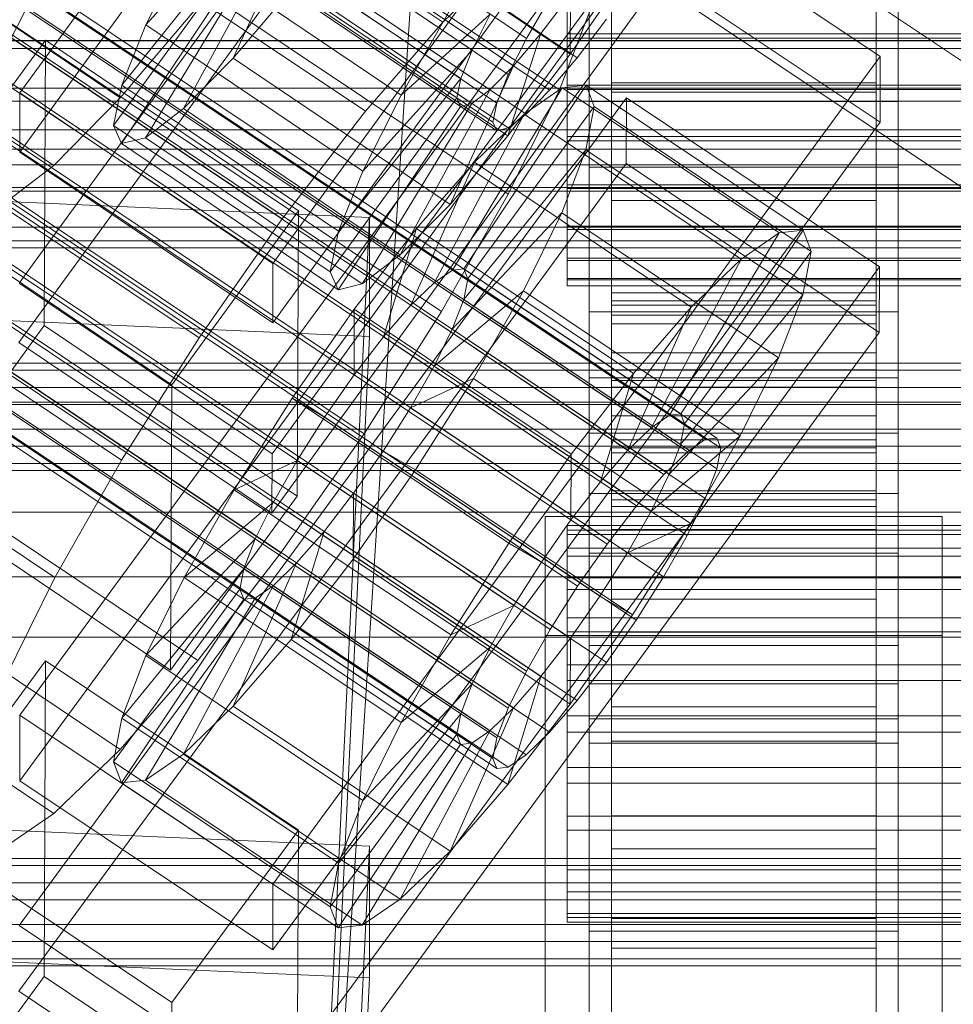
# Model space of a CAD drawing. Header units: millimetres. Extents: x -4738 to 65662, y -68080 to 6847.
# Tile 200 of 256: x -173 to -130, y -34855 to -34810. Entities that reach past the tile are written whole.
import ezdxf

# ---------------------------------------------------------------- set-up
doc = ezdxf.new("R2010")
doc.units = ezdxf.units.MM
for name, color, linetype, lineweight in [('COTAS_O', 1, 'Continuous', 0), ('COTAS_P', 1, 'Continuous', 0), ('frontal_bajante_movil', 7, 'Continuous', 0), ('frontal_C01', 7, 'Continuous', 0), ('frontal_C02', 7, 'Continuous', 0), ('frontal_C03', 7, 'Continuous', 0), ('frontal_C04', 7, 'Continuous', 0), ('frontal_mezcladora', 7, 'Continuous', 0)]:
    doc.layers.add(name, color=color, linetype=linetype, lineweight=lineweight)
doc.dimstyles.new('R19_100', dxfattribs={"dimtxt": 250, "dimasz": 150, "dimexe": 150, "dimexo": 80, "dimgap": 100, "dimtad": 1, "dimtih": 1, "dimtoh": 1, "dimdsep": 46, "dimcen": 0.09, "dimadec": 0, "dimazin": 0, "dimtfac": 1, "dimtdec": 4, "dimtofl": 0, "dimtmove": 0, "dimatfit": 3, "dimfxl": 1, "dimtolj": 1, "dimtzin": 0, "dimarcsym": 0})

# ---------------------------------------------------------------- blocks, each defined once
blk = doc.blocks.new('DIM_R31_49')
at = {"layer": 'COTAS_P'}
for p, q in [((-150, -32300), (550, -32300)), ((550, -32300), (505, -32450)), ((550, -34900), (550, -32300)), ((550, -32300), (595, -32450)), ((550, -34900), (505, -34750)), ((550, -34900), (595, -34750)), ((-150, -34900), (550, -34900))]:
    blk.add_line(p, q, dxfattribs=at)
blk.add_text('2600 P', height=250, rotation=90, dxfattribs=at).set_placement((450, -33600))
blk = doc.blocks.new('DIM_R31_51')
at = {"layer": 'COTAS_O'}
for p, q in [((-650, -33700), (50, -33700)), ((50, -33700), (5, -33850)), ((50, -34900), (50, -33700)), ((50, -33700), (95, -33850)), ((50, -34900), (5, -34750)), ((50, -34900), (95, -34750)), ((-650, -34900), (50, -34900))]:
    blk.add_line(p, q, dxfattribs=at)
blk.add_text('1200 O', height=250, rotation=90, dxfattribs=at).set_placement((-50, -34300))
blk = doc.blocks.new('DIM_R31_52')
at = {"layer": 'COTAS_O'}
for p, q in [((-650, -34200), (-500, -34155)), ((650, -34200), (500, -34155)), ((-650, -34900), (-650, -34200)), ((-650, -34200), (650, -34200)), ((-650, -34200), (-500, -34245)), ((650, -34200), (500, -34245)), ((650, -34900), (650, -34200))]:
    blk.add_line(p, q, dxfattribs=at)
blk.add_text('1300 O', height=250, dxfattribs=at).set_placement((0, -34100))
blk = doc.blocks.new('DIM_R31_57')
at = {"layer": 'COTAS_P'}
for p, q in [((-305, -34680), (395, -34680)), ((395, -34680), (350, -34830)), ((395, -36000), (395, -34680)), ((395, -34680), (440, -34830)), ((395, -36000), (350, -35850)), ((395, -36000), (440, -35850)), ((-305, -36000), (395, -36000))]:
    blk.add_line(p, q, dxfattribs=at)
blk.add_text('1320 P', height=250, rotation=90, dxfattribs=at).set_placement((295, -35340))

msp = doc.modelspace()

# ---------------------------------------------------------------- linework, layer by layer
at = {"layer": 'frontal_bajante_movil'}
for p, q in [((220, -34810.919), (-180, -34810.919)), ((-180, -34810.934), (220, -34810.934)), ((-180, -34811.275), (220, -34811.275)), ((-180, -34813.079), (220, -34813.079)), ((-180, -34813.67), (220, -34813.67)), ((-180, -34814.964), (220, -34814.964)), ((-180, -34815.839), (220, -34815.839)), ((-183, -34816.557), (223, -34816.557)), ((-180, -34816.557), (220, -34816.557)), ((-180, -34817.751), (220, -34817.751)), ((223, -34819.376), (-183, -34819.376)), ((-180, -34819.376), (220, -34819.376))]:
    msp.add_line(p, q, dxfattribs=at)
at = {"layer": 'frontal_C01'}
for p, q in [((-363.648, -34666.6), (-149.85, -34810.829)), ((-361.352, -34667.478), (-147.554, -34811.707)), ((-364.471, -34668.231), (-150.672, -34812.459)), ((-362.596, -34668.948), (-148.798, -34813.176)), ((-364.989, -34669.525), (-151.191, -34813.754)), ((-363.664, -34670.032), (-149.865, -34814.26)), ((-365.168, -34670.395), (-151.369, -34814.623)), ((-364.995, -34670.781), (-151.196, -34815.01)), ((-364.482, -34670.657), (-150.683, -34814.886)), ((-352.572, -34689.191), (-168.263, -34813.525)), ((-355.584, -34692.251), (-171.275, -34816.586)), ((-172.809, -34813.291), (-145.277, -34775.436)), ((-145.289, -34778.132), (-172.821, -34815.987)), ((-133.809, -34783.173), (-161.341, -34821.027)), ((-172.847, -34821.918), (-145.315, -34784.064)), ((-147, -34831.457), (-147, -34785.235)), ((-133, -34785.235), (-133, -34831.457)), ((-161.353, -34823.723), (-133.821, -34785.869)), ((-145.327, -34786.76), (-172.859, -34824.614)), ((-147, -34787.931), (-147, -34834.153)), ((-133, -34834.153), (-133, -34787.931)), ((-133.847, -34791.8), (-161.379, -34829.655)), ((-147, -34840.085), (-147, -34793.862)), ((-133, -34793.862), (-133, -34840.085)), ((-161.391, -34832.351), (-133.859, -34794.496)), ((-147, -34796.558), (-147, -34842.781)), ((-133, -34842.781), (-133, -34796.558)), ((-149.192, -34810.601), (-159.022, -34803.97)), ((-162.14, -34804.723), (-167.102, -34810.205)), ((-152.311, -34811.354), (-162.14, -34804.723)), ((-157.698, -34804.912), (-147.868, -34811.543)), ((-160.266, -34805.44), (-163.144, -34811.718)), ((-150.436, -34812.071), (-160.266, -34805.44)), ((-162.659, -34806.017), (-168.196, -34812.937)), ((-152.829, -34812.648), (-162.659, -34806.017)), ((-165.365, -34806.762), (-167.102, -34810.205)), ((-161.333, -34806.524), (-165.397, -34814.007)), ((-165.365, -34806.762), (-155.535, -34813.394)), ((-151.503, -34813.155), (-161.333, -34806.524)), ((-173.554, -34811.502), (-171.232, -34806.901)), ((-162.837, -34806.887), (-168.573, -34814.773)), ((-162.151, -34807.149), (-167.125, -34815.327)), ((-153.008, -34813.518), (-162.837, -34806.887)), ((-152.321, -34813.781), (-162.151, -34807.149)), ((-162.664, -34807.273), (-168.208, -34815.589)), ((-152.835, -34813.904), (-162.664, -34807.273)), ((-145.047, -34807.49), (-147.868, -34811.543)), ((-146, -34807.922), (-146, -34810.618)), ((-146, -34807.922), (-146, -34812.832)), ((-134, -34810.618), (-134, -34807.922)), ((-134, -34812.832), (-134, -34807.922)), ((-148, -34808.458), (-148, -34810.618)), ((-146, -34810.813), (-146, -34808.333)), ((-146, -34813.258), (-146, -34808.333)), ((-146, -34810.618), (-146, -34808.458)), ((-134, -34808.333), (-134, -34810.813)), ((-134, -34808.333), (-134, -34813.258)), ((-134, -34808.458), (-134, -34810.618)), ((-163.144, -34811.718), (-160.518, -34808.616)), ((-160.518, -34808.616), (-150.688, -34815.247)), ((-149.85, -34810.829), (-148.779, -34808.973)), ((-149.192, -34810.601), (-147.856, -34808.847)), ((-148, -34810.813), (-148, -34808.632)), ((-147.868, -34811.543), (-147.856, -34808.847)), ((-146, -34808.632), (-146, -34810.813)), ((-134, -34810.813), (-134, -34808.632)), ((-164.752, -34809.378), (-168.263, -34813.525)), ((-155.535, -34813.394), (-153.275, -34809.476)), ((-155.535, -34813.394), (-151.488, -34809.723)), ((-151.488, -34809.723), (-152.311, -34811.354)), ((-167.102, -34810.205), (-168.196, -34812.937)), ((-167.102, -34810.205), (-157.272, -34816.836)), ((-146.218, -34809.952), (-147.554, -34811.707)), ((-150.688, -34815.247), (-149.192, -34810.601)), ((-150.436, -34812.071), (-149.192, -34810.601)), ((-148, -34810.618), (-148, -34812.944)), ((148, -34810.618), (-148, -34810.618)), ((-146, -34810.618), (-134, -34810.618)), ((-146, -34812.944), (-146, -34810.618)), ((-134, -34810.618), (-134, -34812.944)), ((-177.394, -34818.791), (-171.658, -34810.904)), ((-171.715, -34823.846), (-171.658, -34810.904)), ((-171.658, -34810.904), (-160.19, -34818.641)), ((-150.672, -34812.459), (-149.85, -34810.829)), ((-148, -34813.146), (-148, -34810.813)), ((-148, -34810.813), (148, -34810.813)), ((-134, -34810.813), (-146, -34810.813)), ((-146, -34810.813), (-146, -34813.146)), ((-134, -34813.146), (-134, -34810.813)), ((-157.272, -34816.836), (-152.311, -34811.354)), ((-152.311, -34811.354), (-152.829, -34812.648)), ((-147.868, -34811.543), (-150.688, -34815.247)), ((-165.397, -34814.007), (-163.144, -34811.718)), ((-163.144, -34811.718), (-153.314, -34818.349)), ((-153.314, -34818.349), (-150.436, -34812.071)), ((-151.503, -34813.155), (-150.436, -34812.071)), ((-147.554, -34811.707), (-148.798, -34813.176)), ((-151.191, -34813.754), (-150.672, -34812.459)), ((-168.196, -34812.937), (-168.573, -34814.773)), ((-168.196, -34812.937), (-158.366, -34819.568)), ((-158.366, -34819.568), (-152.829, -34812.648)), ((-152.829, -34812.648), (-153.008, -34813.518)), ((-148, -34812.944), (-148, -34815.277)), ((-148, -34812.944), (148, -34812.944)), ((-146, -34812.944), (-146, -34812.832)), ((-146, -34812.832), (-146, -34817.757)), ((-146, -34812.832), (-134, -34812.832)), ((-146, -34815.277), (-146, -34812.944)), ((-134, -34812.944), (-146, -34812.944)), ((-134, -34817.757), (-134, -34812.832)), ((-134, -34812.832), (-134, -34812.944)), ((-134, -34812.944), (-134, -34815.277)), ((-172.809, -34813.291), (-172.821, -34815.987)), ((-161.341, -34821.027), (-172.809, -34813.291)), ((-157.272, -34816.836), (-155.535, -34813.394)), ((-155.567, -34820.638), (-151.503, -34813.155)), ((-152.321, -34813.781), (-151.503, -34813.155)), ((-148.798, -34813.176), (-149.865, -34814.26)), ((-148, -34815.471), (-148, -34813.146)), ((-148, -34813.146), (148, -34813.146)), ((-146, -34813.146), (-146, -34813.258)), ((-134, -34813.146), (-146, -34813.146)), ((-146, -34813.146), (-146, -34815.471)), ((-146, -34813.258), (-134, -34813.258)), ((-146, -34818.168), (-146, -34813.258)), ((-134, -34813.258), (-134, -34813.146)), ((-134, -34815.471), (-134, -34813.146)), ((-134, -34813.258), (-134, -34818.168)), ((-168.263, -34813.525), (-171.275, -34816.586)), ((-158.743, -34821.405), (-153.008, -34813.518)), ((-158.378, -34822.22), (-152.835, -34813.904)), ((-157.295, -34821.958), (-152.321, -34813.781)), ((-153.008, -34813.518), (-152.835, -34813.904)), ((-152.835, -34813.904), (-152.321, -34813.781)), ((-151.369, -34814.623), (-151.191, -34813.754)), ((-167.125, -34815.327), (-165.397, -34814.007)), ((-165.397, -34814.007), (-155.567, -34820.638)), ((-149.865, -34814.26), (-150.683, -34814.886)), ((-168.573, -34814.773), (-168.208, -34815.589)), ((-168.573, -34814.773), (-158.743, -34821.405)), ((-151.196, -34815.01), (-151.369, -34814.623)), ((-150.688, -34815.247), (-153.314, -34818.349)), ((-150.683, -34814.886), (-151.196, -34815.01)), ((-168.208, -34815.589), (-167.125, -34815.327)), ((-168.208, -34815.589), (-158.378, -34822.22)), ((-167.125, -34815.327), (-157.295, -34821.958)), ((-148, -34815.277), (-148, -34817.457)), ((-148, -34815.277), (148, -34815.277)), ((-148, -34817.632), (-148, -34815.471)), ((-148, -34815.471), (148, -34815.471)), ((-146, -34817.457), (-146, -34815.277)), ((-146, -34815.277), (-146, -34817.757)), ((-134, -34815.277), (-146, -34815.277)), ((-146, -34815.471), (-146, -34818.168)), ((-134, -34815.471), (-146, -34815.471)), ((-146, -34815.471), (-146, -34817.632)), ((-134, -34817.757), (-134, -34815.277)), ((-134, -34815.277), (-134, -34817.457)), ((-134, -34818.168), (-134, -34815.471)), ((-134, -34817.632), (-134, -34815.471)), ((-172.821, -34815.987), (-161.353, -34823.723)), ((-171.275, -34816.586), (-173.584, -34818.351)), ((-158.366, -34819.568), (-157.272, -34816.836)), ((-148, -34817.457), (-148, -34819.337)), ((-148, -34817.457), (148, -34817.457)), ((-146, -34819.337), (-146, -34817.457)), ((-146, -34817.457), (-146, -34822.36)), ((-134, -34817.457), (-146, -34817.457)), ((-134, -34822.36), (-134, -34817.457)), ((-134, -34817.457), (-134, -34819.337)), ((-148, -34819.48), (-148, -34817.632)), ((-148, -34817.632), (148, -34817.632)), ((-146, -34817.632), (-146, -34822.728)), ((-134, -34817.632), (-146, -34817.632)), ((-146, -34817.632), (-146, -34819.48)), ((-146, -34817.757), (-146, -34822.36)), ((-146, -34817.757), (-134, -34817.757)), ((-134, -34822.728), (-134, -34817.632)), ((-134, -34819.48), (-134, -34817.632)), ((-134, -34822.36), (-134, -34817.757)), ((-174.943, -34818.147), (-156.962, -34818.947)), ((-153.314, -34818.349), (-155.567, -34820.638)), ((-146, -34818.168), (-134, -34818.168)), ((-146, -34822.728), (-146, -34818.168)), ((-134, -34818.168), (-134, -34822.728)), ((-165.926, -34826.527), (-177.394, -34818.791)), ((-160.19, -34818.641), (-165.926, -34826.527)), ((-160.19, -34818.641), (-160.247, -34831.582)), ((-156.962, -34818.947), (-159.83, -34878.735)), ((-156.962, -34818.947), (-156.962, -34824.34)), ((-158.743, -34821.405), (-158.366, -34819.568)), ((-148, -34819.337), (-148, -34820.788)), ((-148, -34819.337), (148, -34819.337)), ((-148, -34820.889), (-148, -34819.48)), ((-148, -34819.48), (148, -34819.48)), ((-146, -34820.788), (-146, -34819.337)), ((-146, -34819.337), (-146, -34826.329)), ((-134, -34819.337), (-146, -34819.337)), ((-146, -34819.48), (-146, -34826.629)), ((-134, -34819.48), (-146, -34819.48)), ((-146, -34819.48), (-146, -34820.889)), ((-134, -34826.329), (-134, -34819.337)), ((-134, -34819.337), (-134, -34820.788)), ((-134, -34826.629), (-134, -34819.48)), ((-134, -34820.889), (-134, -34819.48)), ((-161.353, -34823.723), (-161.341, -34821.027)), ((-155.567, -34820.638), (-157.295, -34821.958)), ((-148, -34820.788), (-148, -34821.712)), ((-148, -34820.788), (148, -34820.788)), ((-148, -34821.764), (-148, -34820.889)), ((-148, -34820.889), (148, -34820.889)), ((-146, -34821.712), (-146, -34820.788)), ((-146, -34820.788), (-146, -34829.392)), ((-134, -34820.788), (-146, -34820.788)), ((-146, -34820.889), (-146, -34829.605)), ((-134, -34820.889), (-146, -34820.889)), ((-146, -34820.889), (-146, -34821.764)), ((-134, -34829.392), (-134, -34820.788)), ((-134, -34820.788), (-134, -34821.712)), ((-134, -34829.605), (-134, -34820.889)), ((-134, -34821.764), (-134, -34820.889)), ((-158.378, -34822.22), (-158.743, -34821.405)), ((-161.379, -34829.655), (-172.847, -34821.918)), ((-148, -34821.712), (-148, -34822.044)), ((-148, -34821.712), (148, -34821.712)), ((-148, -34822.044), (-148, -34821.764)), ((-148, -34821.764), (148, -34821.764)), ((-146, -34822.044), (-146, -34821.712)), ((-146, -34821.712), (-146, -34831.341)), ((-134, -34821.712), (-146, -34821.712)), ((-146, -34821.764), (-146, -34831.451)), ((-134, -34821.764), (-146, -34821.764)), ((-146, -34821.764), (-146, -34822.044)), ((-134, -34831.341), (-134, -34821.712)), ((-134, -34821.712), (-134, -34822.044)), ((-134, -34831.451), (-134, -34821.764)), ((-134, -34822.044), (-134, -34821.764)), ((-157.295, -34821.958), (-158.378, -34822.22)), ((-148, -34822.044), (148, -34822.044)), ((-146, -34822.044), (-146, -34832.044)), ((-134, -34822.044), (-146, -34822.044)), ((-146, -34822.36), (-146, -34826.329)), ((-146, -34822.36), (-134, -34822.36)), ((-134, -34832.044), (-134, -34822.044)), ((-134, -34826.329), (-134, -34822.36)), ((-146, -34822.728), (-134, -34822.728)), ((-146, -34826.629), (-146, -34822.728)), ((-134, -34822.728), (-134, -34826.629)), ((-156.962, -34824.34), (-174.943, -34823.54)), ((-171.715, -34823.846), (-177.451, -34831.732)), ((-160.247, -34831.582), (-171.715, -34823.846)), ((-172.859, -34824.614), (-161.391, -34832.351)), ((-159.83, -34884.129), (-156.962, -34824.34)), ((-146, -34826.329), (-146, -34829.392)), ((-146, -34826.329), (-134, -34826.329)), ((-134, -34829.392), (-134, -34826.329)), ((-165.983, -34839.469), (-165.926, -34826.527)), ((-146, -34826.629), (-134, -34826.629)), ((-146, -34829.605), (-146, -34826.629)), ((-134, -34826.629), (-134, -34829.605)), ((-147, -34841.664), (-147, -34828.722)), ((-147, -34828.722), (-133, -34828.722)), ((-147, -34838.352), (-147, -34828.722)), ((-133, -34828.722), (-133, -34841.664)), ((-133, -34828.722), (-133, -34838.352)), ((-146, -34829.392), (-146, -34831.341)), ((-146, -34829.392), (-134, -34829.392)), ((-134, -34831.341), (-134, -34829.392)), ((-161.391, -34832.351), (-161.379, -34829.655)), ((-146, -34829.605), (-134, -34829.605)), ((-146, -34831.451), (-146, -34829.605)), ((-134, -34829.605), (-134, -34831.451)), ((-177.451, -34831.732), (-165.983, -34839.469)), ((-165.983, -34839.469), (-160.247, -34831.582)), ((-133, -34831.457), (-147, -34831.457)), ((-147, -34831.457), (-147, -34834.153)), ((-146, -34831.341), (-146, -34832.044)), ((-146, -34831.341), (-134, -34831.341)), ((-146, -34831.451), (-134, -34831.451)), ((-146, -34832.044), (-146, -34831.451)), ((-134, -34832.044), (-134, -34831.341)), ((-134, -34831.451), (-134, -34832.044)), ((-133, -34834.153), (-133, -34831.457)), ((-146, -34832.044), (-134, -34832.044)), ((-149, -34837.889), (-149, -34832.497)), ((-149, -34832.497), (-131, -34832.497)), ((-149, -34878.334), (-149, -34832.497)), ((-131, -34832.497), (-131, -34837.889)), ((-131, -34832.497), (-131, -34878.334)), ((-147, -34834.153), (-133, -34834.153)), ((-131, -34837.889), (-149, -34837.889)), ((-149, -34883.726), (-149, -34837.889)), ((-131, -34883.726), (-131, -34837.889)), ((-133, -34838.352), (-147, -34838.352)), ((-147, -34838.352), (-147, -34851.294)), ((-133, -34851.294), (-133, -34838.352)), ((-133, -34840.085), (-147, -34840.085)), ((-147, -34840.085), (-147, -34842.781)), ((-133, -34842.781), (-133, -34840.085)), ((-133, -34841.664), (-147, -34841.664)), ((-147, -34841.664), (-147, -34851.294)), ((-133, -34851.294), (-133, -34841.664)), ((-147, -34842.781), (-133, -34842.781)), ((-147, -34851.294), (-133, -34851.294))]:
    msp.add_line(p, q, dxfattribs=at)
at = {"layer": 'frontal_C02'}
for p, q in [((-355.53, -34686.023), (-141.731, -34828.998)), ((-355.017, -34685.967), (-141.218, -34828.942)), ((-356.348, -34686.585), (-142.549, -34829.561)), ((-354.844, -34686.421), (-141.045, -34829.397)), ((-337.95, -34686.833), (-153.641, -34810.088)), ((-355.022, -34687.355), (-141.224, -34830.331)), ((-357.415, -34687.616), (-143.617, -34830.591)), ((-355.541, -34688.705), (-141.742, -34831.681)), ((-358.659, -34689.045), (-144.861, -34832.02)), ((-332.659, -34689.907), (-148.35, -34813.162)), ((-356.363, -34690.379), (-142.565, -34833.354)), ((-146.196, -34833.75), (-359.995, -34690.774)), ((-341.461, -34690.866), (-157.152, -34814.12)), ((-357.434, -34692.262), (-143.635, -34835.238)), ((-361.332, -34692.687), (-147.533, -34835.662)), ((-358.68, -34694.227), (-144.881, -34837.202)), ((-362.578, -34694.652), (-148.779, -34837.627)), ((-334.981, -34694.63), (-150.672, -34817.885)), ((-160.922, -34819.001), (-345.231, -34695.747)), ((-360.017, -34696.139), (-146.218, -34839.115)), ((-363.648, -34696.535), (-149.85, -34839.51)), ((-364.471, -34698.209), (-150.672, -34841.184)), ((-361.352, -34697.869), (-147.554, -34840.844)), ((-364.989, -34699.558), (-151.191, -34842.534)), ((-362.596, -34699.298), (-148.798, -34842.273)), ((-338.003, -34699.946), (-153.694, -34823.2)), ((-365.168, -34700.492), (-151.369, -34843.468)), ((-363.664, -34700.329), (-149.865, -34843.304)), ((-364.995, -34700.947), (-151.196, -34843.922)), ((-364.482, -34700.891), (-150.683, -34843.866)), ((-349.002, -34701.144), (-164.693, -34824.398)), ((-341.52, -34705.491), (-157.211, -34828.745)), ((-352.519, -34706.689), (-168.21, -34829.943)), ((-345.291, -34710.888), (-160.982, -34834.142)), ((-355.541, -34712.004), (-171.232, -34835.259)), ((-349.061, -34715.769), (-164.752, -34839.023)), ((-352.572, -34719.801), (-168.263, -34843.056)), ((-355.584, -34722.71), (-171.275, -34845.965)), ((-130, -34811.926), (-228.298, -34746.19)), ((-228.298, -34751.921), (-130, -34817.656)), ((-172.809, -34841.499), (-145.277, -34803.977)), ((-145.277, -34803.977), (-133.809, -34811.646)), ((-145.289, -34806.957), (-172.821, -34844.48)), ((-153.641, -34810.088), (-150.629, -34807.179)), ((-133.821, -34814.626), (-145.289, -34806.957)), ((-146.887, -34809.352), (-148.35, -34813.162)), ((-157.152, -34814.12), (-153.641, -34810.088)), ((-133.809, -34811.646), (-161.341, -34849.168)), ((-133.809, -34811.646), (-133.821, -34814.626)), ((-152.686, -34821.273), (-147.143, -34812.951)), ((-147.143, -34812.951), (-148.226, -34813.069)), ((-147.143, -34812.951), (-137.313, -34819.524)), ((-146.777, -34813.91), (-147.143, -34812.951)), ((-153.199, -34821.329), (-148.226, -34813.069)), ((-148.35, -34813.162), (-150.672, -34817.885)), ((-148.226, -34813.069), (-149.953, -34814.256)), ((-148.226, -34813.069), (-138.396, -34819.642)), ((-172.847, -34851.037), (-145.315, -34813.514)), ((-152.513, -34821.728), (-146.777, -34813.91)), ((-147.155, -34815.882), (-146.777, -34813.91)), ((-147, -34816.669), (-147, -34813.688)), ((-147, -34813.688), (-133, -34813.688)), ((-147, -34859.507), (-147, -34813.688)), ((-146.777, -34813.91), (-136.948, -34820.484)), ((-145.327, -34816.495), (-145.315, -34813.514)), ((-145.315, -34813.514), (-133.847, -34821.183)), ((-133, -34813.688), (-133, -34816.669)), ((-133, -34813.688), (-133, -34859.507)), ((-160.922, -34819.001), (-157.152, -34814.12)), ((-154.017, -34821.891), (-149.953, -34814.256)), ((-149.953, -34814.256), (-152.207, -34816.432)), ((-149.953, -34814.256), (-140.123, -34820.83)), ((-161.353, -34852.149), (-133.821, -34814.626)), ((-152.692, -34822.662), (-147.155, -34815.882)), ((-148.249, -34818.732), (-147.155, -34815.882)), ((-147.155, -34815.882), (-137.325, -34822.456)), ((-145.327, -34816.495), (-172.859, -34854.017)), ((-155.085, -34822.922), (-152.207, -34816.432)), ((-152.207, -34816.432), (-154.833, -34819.449)), ((-152.207, -34816.432), (-142.377, -34823.006)), ((-133.859, -34824.164), (-145.327, -34816.495)), ((-133, -34816.669), (-147, -34816.669)), ((-147, -34816.669), (-147, -34862.487)), ((-133, -34862.487), (-133, -34816.669)), ((-150.672, -34817.885), (-153.694, -34823.2)), ((-153.21, -34824.011), (-148.249, -34818.732)), ((-149.985, -34822.265), (-148.249, -34818.732)), ((-148.249, -34818.732), (-138.419, -34825.305)), ((-164.693, -34824.398), (-160.922, -34819.001)), ((-154.833, -34819.449), (-157.653, -34823.1)), ((-156.329, -34824.351), (-154.833, -34819.449)), ((-154.833, -34819.449), (-145.003, -34826.022)), ((-138.396, -34819.642), (-143.369, -34827.903)), ((-137.313, -34819.524), (-142.856, -34827.847)), ((-140.123, -34820.83), (-138.396, -34819.642)), ((-138.396, -34819.642), (-137.313, -34819.524)), ((-137.313, -34819.524), (-136.948, -34820.484)), ((-136.948, -34820.484), (-142.683, -34828.301)), ((-136.948, -34820.484), (-137.325, -34822.456)), ((-140.123, -34820.83), (-144.188, -34828.465)), ((-142.377, -34823.006), (-140.123, -34820.83)), ((-133.847, -34821.183), (-161.379, -34858.706)), ((-154.017, -34821.891), (-153.199, -34821.329)), ((-153.199, -34821.329), (-152.686, -34821.273)), ((-143.369, -34827.903), (-153.199, -34821.329)), ((-142.856, -34827.847), (-152.686, -34821.273)), ((-152.686, -34821.273), (-152.513, -34821.728)), ((-133.847, -34821.183), (-133.859, -34824.164)), ((-155.085, -34822.922), (-154.017, -34821.891)), ((-144.188, -34828.465), (-154.017, -34821.891)), ((-152.513, -34821.728), (-152.692, -34822.662)), ((-142.683, -34828.301), (-152.513, -34821.728)), ((-154.033, -34825.685), (-149.985, -34822.265)), ((-152.246, -34826.241), (-149.985, -34822.265)), ((-149.985, -34822.265), (-140.156, -34828.839)), ((-152.692, -34822.662), (-153.21, -34824.011)), ((-142.862, -34829.235), (-152.692, -34822.662)), ((-137.325, -34822.456), (-142.862, -34829.235)), ((-137.325, -34822.456), (-138.419, -34825.305)), ((-157.653, -34823.1), (-160.474, -34827.137)), ((-157.653, -34823.1), (-157.665, -34826.081)), ((-147.823, -34829.674), (-157.653, -34823.1)), ((-153.694, -34823.2), (-157.211, -34828.745)), ((-156.329, -34824.351), (-155.085, -34822.922)), ((-145.255, -34829.496), (-155.085, -34822.922)), ((-147, -34826.207), (-147, -34823.226)), ((-147, -34823.226), (-133, -34823.226)), ((-147, -34869.044), (-147, -34823.226)), ((-146, -34832.91), (-146, -34822.918)), ((-146, -34822.918), (-146, -34823.364)), ((-146, -34822.918), (-134, -34822.918)), ((-146, -34823.766), (-146, -34822.918)), ((-142.377, -34823.006), (-145.255, -34829.496)), ((-145.003, -34826.022), (-142.377, -34823.006)), ((-134, -34823.364), (-134, -34822.918)), ((-134, -34822.918), (-134, -34832.91)), ((-134, -34822.918), (-134, -34823.766)), ((-133, -34823.226), (-133, -34826.207)), ((-133, -34823.226), (-133, -34869.044)), ((-146, -34833.121), (-146, -34823.364)), ((-146, -34823.364), (-146, -34825.073)), ((-146, -34823.364), (-134, -34823.364)), ((-134, -34825.073), (-134, -34823.364)), ((-134, -34823.364), (-134, -34833.121)), ((-161.391, -34861.686), (-133.859, -34824.164)), ((-153.21, -34824.011), (-154.033, -34825.685)), ((-143.38, -34830.585), (-153.21, -34824.011)), ((-146, -34833.311), (-146, -34823.766)), ((-146, -34823.766), (-134, -34823.766)), ((-146, -34825.849), (-146, -34823.766)), ((-134, -34823.766), (-134, -34833.311)), ((-134, -34823.766), (-134, -34825.849)), ((-168.21, -34829.943), (-164.693, -34824.398)), ((-157.665, -34826.081), (-156.329, -34824.351)), ((-146.499, -34830.925), (-156.329, -34824.351)), ((-146, -34833.931), (-146, -34825.073)), ((-146, -34825.073), (-146, -34827.93)), ((-146, -34825.073), (-134, -34825.073)), ((-134, -34827.93), (-134, -34825.073)), ((-134, -34825.073), (-134, -34833.931)), ((-138.419, -34825.305), (-143.38, -34830.585)), ((-138.419, -34825.305), (-140.156, -34828.839)), ((-154.033, -34825.685), (-155.103, -34827.568)), ((-144.203, -34832.259), (-154.033, -34825.685)), ((-146, -34834.298), (-146, -34825.849)), ((-146, -34825.849), (-134, -34825.849)), ((-146, -34829.027), (-146, -34825.849)), ((-134, -34825.849), (-134, -34834.298)), ((-134, -34825.849), (-134, -34829.027)), ((-159.001, -34827.993), (-157.665, -34826.081)), ((-157.665, -34826.081), (-147.835, -34832.654)), ((-155.103, -34827.568), (-152.246, -34826.241)), ((-154.877, -34830.389), (-152.246, -34826.241)), ((-152.246, -34826.241), (-142.416, -34832.815)), ((-147.823, -34829.674), (-145.003, -34826.022)), ((-133, -34826.207), (-147, -34826.207)), ((-147, -34826.207), (-147, -34872.025)), ((-145.003, -34826.022), (-146.499, -34830.925)), ((-133, -34872.025), (-133, -34826.207)), ((-160.474, -34827.137), (-163.105, -34831.285)), ((-159.001, -34827.993), (-160.474, -34827.137)), ((-160.474, -34827.137), (-150.644, -34833.711)), ((430, -34827.309), (-430, -34827.309)), ((-155.103, -34827.568), (-156.35, -34829.533)), ((-145.274, -34834.142), (-155.103, -34827.568)), ((-160.247, -34829.958), (-159.001, -34827.993)), ((-149.171, -34834.566), (-159.001, -34827.993)), ((-146, -34835.284), (-146, -34827.93)), ((-146, -34827.93), (-146, -34831.738)), ((-146, -34827.93), (-134, -34827.93)), ((-143.369, -34827.903), (-144.188, -34828.465)), ((-142.856, -34827.847), (-143.369, -34827.903)), ((-142.683, -34828.301), (-142.856, -34827.847)), ((-134, -34831.738), (-134, -34827.93)), ((-134, -34827.93), (-134, -34835.284)), ((-144.188, -34828.465), (-145.255, -34829.496)), ((-142.862, -34829.235), (-142.683, -34828.301)), ((-157.211, -34828.745), (-160.982, -34834.142)), ((-146, -34835.803), (-146, -34829.027)), ((-146, -34829.027), (-134, -34829.027)), ((-146, -34833.082), (-146, -34829.027)), ((-140.156, -34828.839), (-144.203, -34832.259)), ((-142.549, -34829.561), (-141.731, -34828.998)), ((-140.156, -34828.839), (-142.416, -34832.815)), ((-141.731, -34828.998), (-141.218, -34828.942)), ((-141.218, -34828.942), (-141.045, -34829.397)), ((-134, -34829.027), (-134, -34835.803)), ((-134, -34829.027), (-134, -34833.082)), ((-156.35, -34829.533), (-157.686, -34831.446)), ((-156.35, -34829.533), (-154.877, -34830.389)), ((-146.52, -34836.107), (-156.35, -34829.533)), ((-145.255, -34829.496), (-146.499, -34830.925)), ((-143.38, -34830.585), (-142.862, -34829.235)), ((-141.045, -34829.397), (-141.224, -34830.331)), ((-171.232, -34835.259), (-168.21, -34829.943)), ((-160.247, -34829.958), (-163.105, -34831.285)), ((-161.318, -34831.841), (-160.247, -34829.958)), ((-150.417, -34836.531), (-160.247, -34829.958)), ((-150.644, -34833.711), (-147.823, -34829.674)), ((-147.835, -34832.654), (-147.823, -34829.674)), ((-143.617, -34830.591), (-142.549, -34829.561)), ((-157.698, -34834.426), (-154.877, -34830.389)), ((-154.877, -34830.389), (-145.047, -34836.963)), ((-141.224, -34830.331), (-141.742, -34831.681)), ((-144.861, -34832.02), (-143.617, -34830.591)), ((-144.203, -34832.259), (-143.38, -34830.585)), ((-163.105, -34831.285), (-165.365, -34835.261)), ((-163.105, -34831.285), (-153.275, -34837.859)), ((-146.499, -34830.925), (-147.835, -34832.654)), ((-157.686, -34831.446), (-159.022, -34833.175)), ((-157.686, -34831.446), (-157.698, -34834.426)), ((-147.856, -34838.019), (-157.686, -34831.446)), ((-146, -34837.088), (-146, -34831.738)), ((-146, -34831.738), (-146, -34836.239)), ((-146, -34831.738), (-134, -34831.738)), ((-141.742, -34831.681), (-142.565, -34833.354)), ((-134, -34836.239), (-134, -34831.738)), ((-134, -34831.738), (-134, -34837.088)), ((-161.318, -34831.841), (-165.365, -34835.261)), ((-162.14, -34833.515), (-161.318, -34831.841)), ((-151.488, -34838.415), (-161.318, -34831.841)), ((-146.196, -34833.75), (-144.861, -34832.02)), ((430, -34832.309), (-430, -34832.309)), ((-147.835, -34832.654), (-149.171, -34834.566)), ((-145.274, -34834.142), (-144.203, -34832.259)), ((-148, -34833.311), (-148, -34832.91)), ((-148, -34832.91), (-148, -34833.121)), ((-148, -34832.91), (148, -34832.91)), ((-146, -34833.121), (-146, -34832.91)), ((-134, -34832.91), (-146, -34832.91)), ((-146, -34832.91), (-146, -34833.311)), ((-146, -34837.724), (-146, -34833.082)), ((-146, -34833.082), (-134, -34833.082)), ((-146, -34837.738), (-146, -34833.082)), ((-142.416, -34832.815), (-145.274, -34834.142)), ((-142.416, -34832.815), (-145.047, -34836.963)), ((-134, -34832.91), (-134, -34833.121)), ((-134, -34833.311), (-134, -34832.91)), ((-134, -34833.082), (-134, -34837.724)), ((-134, -34833.082), (-134, -34837.738)), ((-162.14, -34833.515), (-167.102, -34838.794)), ((-162.659, -34834.865), (-162.14, -34833.515)), ((-152.311, -34840.088), (-162.14, -34833.515)), ((-159.022, -34833.175), (-160.518, -34838.077)), ((-159.022, -34833.175), (-160.266, -34834.604)), ((-149.192, -34839.749), (-159.022, -34833.175)), ((-148, -34833.121), (-148, -34833.931)), ((-148, -34833.121), (148, -34833.121)), ((-148, -34834.298), (-148, -34833.311)), ((-148, -34833.311), (148, -34833.311)), ((-146, -34833.931), (-146, -34833.121)), ((-134, -34833.121), (-146, -34833.121)), ((-134, -34833.311), (-146, -34833.311)), ((-146, -34833.311), (-146, -34834.298)), ((-142.565, -34833.354), (-143.635, -34835.238)), ((-134, -34833.121), (-134, -34833.931)), ((-134, -34834.298), (-134, -34833.311)), ((-153.275, -34837.859), (-150.644, -34833.711)), ((-150.644, -34833.711), (-149.171, -34834.566)), ((-148, -34833.931), (-148, -34835.284)), ((-148, -34833.931), (148, -34833.931)), ((-147.533, -34835.662), (-146.196, -34833.75)), ((-146, -34835.284), (-146, -34833.931)), ((-134, -34833.931), (-146, -34833.931)), ((-134, -34833.931), (-134, -34835.284)), ((-160.982, -34834.142), (-164.752, -34839.023)), ((-160.518, -34838.077), (-157.698, -34834.426)), ((-157.698, -34834.426), (-147.868, -34841)), ((-148, -34835.803), (-148, -34834.298)), ((-148, -34834.298), (148, -34834.298)), ((-146.52, -34836.107), (-145.274, -34834.142)), ((-134, -34834.298), (-146, -34834.298)), ((-146, -34834.298), (-146, -34835.803)), ((-134, -34835.803), (-134, -34834.298)), ((-162.659, -34834.865), (-168.196, -34841.644)), ((-160.266, -34834.604), (-163.144, -34841.094)), ((-162.837, -34835.799), (-162.659, -34834.865)), ((-152.829, -34841.438), (-162.659, -34834.865)), ((-160.266, -34834.604), (-161.333, -34835.635)), ((-150.436, -34841.177), (-160.266, -34834.604)), ((-149.171, -34834.566), (-150.417, -34836.531)), ((-173.554, -34839.982), (-171.232, -34835.259)), ((-165.365, -34835.261), (-167.102, -34838.794)), ((-165.365, -34835.261), (-155.535, -34841.835)), ((-148, -34835.284), (-148, -34837.088)), ((-148, -34835.284), (148, -34835.284)), ((-146, -34837.088), (-146, -34835.284)), ((-134, -34835.284), (-146, -34835.284)), ((-143.635, -34835.238), (-144.881, -34837.202)), ((-134, -34835.284), (-134, -34837.088)), ((-161.333, -34835.635), (-165.397, -34843.27)), ((-161.333, -34835.635), (-162.151, -34836.197)), ((-151.503, -34842.208), (-161.333, -34835.635)), ((-148.779, -34837.627), (-147.533, -34835.662)), ((-162.837, -34835.799), (-168.573, -34843.616)), ((-162.151, -34836.197), (-167.125, -34844.457)), ((-162.664, -34836.253), (-162.837, -34835.799)), ((-153.008, -34842.372), (-162.837, -34835.799)), ((-162.151, -34836.197), (-162.664, -34836.253)), ((-152.321, -34842.771), (-162.151, -34836.197)), ((-148, -34837.724), (-148, -34835.803)), ((-148, -34835.803), (148, -34835.803)), ((-147.856, -34838.019), (-146.52, -34836.107)), ((-145.047, -34836.963), (-146.52, -34836.107)), ((-134, -34835.803), (-146, -34835.803)), ((-146, -34835.803), (-146, -34837.724)), ((-134, -34837.724), (-134, -34835.803)), ((-162.664, -34836.253), (-168.208, -34844.575)), ((-152.835, -34842.827), (-162.664, -34836.253)), ((-153.275, -34837.859), (-150.417, -34836.531)), ((-150.417, -34836.531), (-151.488, -34838.415)), ((-146, -34836.239), (-146, -34839.22)), ((-134, -34836.239), (-146, -34836.239)), ((-146, -34836.239), (-146, -34841.126)), ((-134, -34839.22), (-134, -34836.239)), ((-134, -34841.126), (-134, -34836.239)), ((-148, -34837.088), (-148, -34839.22)), ((-148, -34837.088), (148, -34837.088)), ((-145.047, -34836.963), (-147.868, -34841)), ((-146, -34839.22), (-146, -34837.088)), ((-134, -34837.088), (-146, -34837.088)), ((-134, -34837.088), (-134, -34839.22)), ((-144.881, -34837.202), (-146.218, -34839.115)), ((-155.535, -34841.835), (-153.275, -34837.859)), ((-149.85, -34839.51), (-148.779, -34837.627)), ((-148, -34839.93), (-148, -34837.724)), ((-148, -34837.724), (148, -34837.724)), ((-134, -34837.724), (-146, -34837.724)), ((-146, -34837.724), (-146, -34839.93)), ((-146, -34839.93), (-146, -34837.738)), ((-146, -34837.738), (-134, -34837.738)), ((-146, -34842.678), (-146, -34837.738)), ((-134, -34839.93), (-134, -34837.724)), ((-134, -34837.738), (-134, -34839.93)), ((-134, -34837.738), (-134, -34842.678)), ((-163.144, -34841.094), (-160.518, -34838.077)), ((-160.518, -34838.077), (-150.688, -34844.651)), ((-155.535, -34841.835), (-151.488, -34838.415)), ((-151.488, -34838.415), (-152.311, -34840.088)), ((-149.192, -34839.749), (-147.856, -34838.019)), ((-147.868, -34841), (-147.856, -34838.019)), ((-167.102, -34838.794), (-168.196, -34841.644)), ((-167.102, -34838.794), (-157.272, -34845.368)), ((-177.394, -34846.859), (-171.658, -34839.042)), ((-171.715, -34853.348), (-171.658, -34839.042)), ((-171.658, -34839.042), (-160.19, -34846.711)), ((-164.752, -34839.023), (-168.263, -34843.056)), ((-148, -34839.22), (-148, -34841.535)), ((148, -34839.22), (-148, -34839.22)), ((-146.218, -34839.115), (-147.554, -34840.844)), ((-146, -34839.22), (-134, -34839.22)), ((-146, -34841.535), (-146, -34839.22)), ((-134, -34839.22), (-134, -34841.535)), ((-150.688, -34844.651), (-149.192, -34839.749)), ((-150.672, -34841.184), (-149.85, -34839.51)), ((-150.436, -34841.177), (-149.192, -34839.749)), ((-157.272, -34845.368), (-152.311, -34840.088)), ((-152.311, -34840.088), (-152.829, -34841.438)), ((-148, -34842.27), (-148, -34839.93)), ((-148, -34839.93), (148, -34839.93)), ((-134, -34839.93), (-146, -34839.93)), ((-146, -34839.93), (-146, -34842.27)), ((-134, -34842.27), (-134, -34839.93)), ((-165.397, -34843.27), (-163.144, -34841.094)), ((-163.144, -34841.094), (-153.314, -34847.667)), ((-147.868, -34841), (-150.688, -34844.651)), ((-147.554, -34840.844), (-148.798, -34842.273)), ((-146, -34841.535), (-146, -34841.126)), ((-146, -34841.126), (-146, -34846.066)), ((-146, -34841.126), (-134, -34841.126)), ((-134, -34846.066), (-134, -34841.126)), ((-134, -34841.126), (-134, -34841.535)), ((-172.809, -34841.499), (-172.821, -34844.48)), ((-161.341, -34849.168), (-172.809, -34841.499)), ((-158.366, -34848.217), (-152.829, -34841.438)), ((-153.314, -34847.667), (-150.436, -34841.177)), ((-152.829, -34841.438), (-153.008, -34842.372)), ((-151.503, -34842.208), (-150.436, -34841.177)), ((-151.191, -34842.534), (-150.672, -34841.184)), ((-148, -34841.535), (-148, -34843.874)), ((-148, -34841.535), (148, -34841.535)), ((-146, -34843.874), (-146, -34841.535)), ((-134, -34841.535), (-146, -34841.535)), ((-134, -34841.535), (-134, -34843.874)), ((-168.196, -34841.644), (-168.573, -34843.616)), ((-168.196, -34841.644), (-158.366, -34848.217)), ((-157.272, -34845.368), (-155.535, -34841.835)), ((-158.743, -34850.189), (-153.008, -34842.372)), ((-155.567, -34849.843), (-151.503, -34842.208)), ((-153.008, -34842.372), (-152.835, -34842.827)), ((-152.321, -34842.771), (-151.503, -34842.208)), ((-148.798, -34842.273), (-149.865, -34843.304)), ((-148, -34844.585), (-148, -34842.27)), ((-148, -34842.27), (148, -34842.27)), ((-146, -34842.27), (-146, -34842.678)), ((-134, -34842.27), (-146, -34842.27)), ((-146, -34842.27), (-146, -34844.585)), ((-134, -34842.678), (-134, -34842.27)), ((-134, -34844.585), (-134, -34842.27)), ((-158.378, -34851.149), (-152.835, -34842.827)), ((-157.295, -34851.031), (-152.321, -34842.771)), ((-152.835, -34842.827), (-152.321, -34842.771)), ((-151.369, -34843.468), (-151.191, -34842.534)), ((-146, -34842.678), (-134, -34842.678)), ((-146, -34847.565), (-146, -34842.678)), ((-134, -34842.678), (-134, -34847.565)), ((-168.263, -34843.056), (-171.275, -34845.965)), ((-167.125, -34844.457), (-165.397, -34843.27)), ((-165.397, -34843.27), (-155.567, -34849.843)), ((-149.865, -34843.304), (-150.683, -34843.866)), ((-168.573, -34843.616), (-168.208, -34844.575)), ((-168.573, -34843.616), (-158.743, -34850.189)), ((-151.196, -34843.922), (-151.369, -34843.468)), ((-150.683, -34843.866), (-151.196, -34843.922)), ((-148, -34843.874), (-148, -34846.08)), ((-148, -34843.874), (148, -34843.874)), ((-146, -34846.08), (-146, -34843.874)), ((-146, -34843.874), (-146, -34846.066)), ((-134, -34843.874), (-146, -34843.874)), ((-134, -34846.066), (-134, -34843.874)), ((-134, -34843.874), (-134, -34846.08)), ((-172.821, -34844.48), (-161.353, -34852.149)), ((-168.208, -34844.575), (-167.125, -34844.457)), ((-168.208, -34844.575), (-158.378, -34851.149)), ((-167.125, -34844.457), (-157.295, -34851.031)), ((-150.688, -34844.651), (-153.314, -34847.667)), ((-148, -34846.717), (-148, -34844.585)), ((-148, -34844.585), (148, -34844.585)), ((-146, -34844.585), (-146, -34847.565)), ((-134, -34844.585), (-146, -34844.585)), ((-146, -34844.585), (-146, -34846.717)), ((-134, -34847.565), (-134, -34844.585)), ((-134, -34846.717), (-134, -34844.585)), ((-158.366, -34848.217), (-157.272, -34845.368)), ((-171.275, -34845.965), (-173.584, -34847.553)), ((-148, -34846.08), (-148, -34848.001)), ((-148, -34846.08), (148, -34846.08)), ((-146, -34846.066), (-146, -34850.722)), ((-146, -34846.066), (-134, -34846.066)), ((-146, -34848.001), (-146, -34846.08)), ((-146, -34846.08), (-146, -34850.722)), ((-134, -34846.08), (-146, -34846.08)), ((-134, -34850.722), (-134, -34846.066)), ((-134, -34850.722), (-134, -34846.08)), ((-134, -34846.08), (-134, -34848.001)), ((-165.926, -34854.528), (-177.394, -34846.859)), ((-174.943, -34846.652), (-156.962, -34847.445)), ((-160.19, -34846.711), (-165.926, -34854.528)), ((-160.19, -34846.711), (-160.247, -34861.017)), ((-148, -34848.521), (-148, -34846.717)), ((-148, -34846.717), (148, -34846.717)), ((-146, -34846.717), (-146, -34852.066)), ((-134, -34846.717), (-146, -34846.717)), ((-146, -34846.717), (-146, -34848.521)), ((-134, -34852.066), (-134, -34846.717)), ((-134, -34848.521), (-134, -34846.717)), ((-156.962, -34847.445), (-159.83, -34906.711)), ((-156.962, -34847.445), (-156.962, -34853.407)), ((-153.314, -34847.667), (-155.567, -34849.843)), ((-146, -34847.565), (-134, -34847.565)), ((-146, -34852.066), (-146, -34847.565)), ((-134, -34847.565), (-134, -34852.066)), ((-158.743, -34850.189), (-158.366, -34848.217)), ((-148, -34848.001), (-148, -34849.506)), ((-148, -34848.001), (148, -34848.001)), ((-146, -34849.506), (-146, -34848.001)), ((-146, -34848.001), (-146, -34854.777)), ((-134, -34848.001), (-146, -34848.001)), ((-134, -34854.777), (-134, -34848.001)), ((-134, -34848.001), (-134, -34849.506)), ((-148, -34849.874), (-148, -34848.521)), ((-148, -34848.521), (148, -34848.521)), ((-146, -34848.521), (-146, -34855.875)), ((-134, -34848.521), (-146, -34848.521)), ((-146, -34848.521), (-146, -34849.874)), ((-134, -34855.875), (-134, -34848.521)), ((-134, -34849.874), (-134, -34848.521)), ((-161.353, -34852.149), (-161.341, -34849.168)), ((-148, -34849.506), (-148, -34850.493)), ((-148, -34849.506), (148, -34849.506)), ((-146, -34850.493), (-146, -34849.506)), ((-146, -34849.506), (-146, -34857.955)), ((-134, -34849.506), (-146, -34849.506)), ((-134, -34857.955), (-134, -34849.506)), ((-134, -34849.506), (-134, -34850.493)), ((-155.567, -34849.843), (-157.295, -34851.031)), ((-148, -34850.683), (-148, -34849.874)), ((-148, -34849.874), (148, -34849.874)), ((-146, -34849.874), (-146, -34858.731)), ((-134, -34849.874), (-146, -34849.874)), ((-146, -34849.874), (-146, -34850.683)), ((-134, -34858.731), (-134, -34849.874)), ((-134, -34850.683), (-134, -34849.874)), ((-158.378, -34851.149), (-158.743, -34850.189)), ((-148, -34850.493), (-148, -34850.895)), ((-148, -34850.493), (148, -34850.493)), ((-146, -34850.895), (-146, -34850.493)), ((-146, -34850.493), (-146, -34860.039)), ((-134, -34850.493), (-146, -34850.493)), ((-134, -34860.039), (-134, -34850.493)), ((-134, -34850.493), (-134, -34850.895)), ((-148, -34850.895), (-148, -34850.683)), ((-148, -34850.683), (148, -34850.683)), ((-148, -34850.895), (148, -34850.895)), ((-146, -34850.683), (-146, -34860.44)), ((-134, -34850.683), (-146, -34850.683)), ((-146, -34850.683), (-146, -34850.895)), ((-146, -34850.722), (-146, -34854.777)), ((-146, -34850.722), (-134, -34850.722)), ((-146, -34850.895), (-146, -34860.886)), ((-134, -34850.895), (-146, -34850.895)), ((-134, -34860.44), (-134, -34850.683)), ((-134, -34850.895), (-134, -34850.683)), ((-134, -34854.777), (-134, -34850.722)), ((-134, -34860.886), (-134, -34850.895)), ((-161.379, -34858.706), (-172.847, -34851.037)), ((-157.295, -34851.031), (-158.378, -34851.149)), ((-146, -34852.066), (-134, -34852.066)), ((-146, -34855.875), (-146, -34852.066)), ((-134, -34852.066), (-134, -34855.875)), ((-156.962, -34853.407), (-174.943, -34852.614)), ((-171.715, -34853.348), (-177.451, -34861.165)), ((-160.247, -34861.017), (-171.715, -34853.348)), ((-159.83, -34912.673), (-156.962, -34853.407)), ((-172.859, -34854.017), (-161.391, -34861.686)), ((-165.983, -34868.834), (-165.926, -34854.528))]:
    msp.add_line(p, q, dxfattribs=at)
at = {"layer": 'frontal_C03'}
for p, q in [((1250, -34825.542), (-1250, -34825.542)), ((1250, -34825.858), (-1250, -34825.858)), ((1250, -34826.652), (-1250, -34826.652)), ((-1250, -34827.417), (1250, -34827.417)), ((1250, -34828.54), (-1250, -34828.54)), ((1250, -34829.304), (-1250, -34829.304)), ((1250, -34830.098), (-1250, -34830.098)), ((1250, -34830.414), (-1250, -34830.414)), ((1250, -34848), (-1250, -34848)), ((1250, -34848.316), (-1250, -34848.316)), ((1250, -34849.11), (-1250, -34849.11)), ((-1250, -34849.874), (1250, -34849.874)), ((1250, -34850.997), (-1250, -34850.997)), ((1250, -34851.761), (-1250, -34851.761)), ((1250, -34852.555), (-1250, -34852.555)), ((1250, -34852.872), (-1250, -34852.872))]:
    msp.add_line(p, q, dxfattribs=at)
at = {"layer": 'frontal_C04'}
for p, q in [((-188, -34817.584), (188, -34817.584)), ((188, -34820.32), (-188, -34820.32)), ((188, -34835.227), (-188, -34835.227)), ((-188, -34837.963), (188, -34837.963))]:
    msp.add_line(p, q, dxfattribs=at)
at = {"layer": 'frontal_mezcladora'}
for p, q in [((-160, -34885), (-150, -34730)), ((-600, -34820), (600, -34820))]:
    msp.add_line(p, q, dxfattribs=at)

# ---------------------------------------------------------------- dimensions: what is measured, and where the dimension line sits
at = {"layer": 'COTAS_O'}
for p2, distance, picture, middle in [((-650, -33700), -700, 'DIM_R31_51', (50, -34300)), ((650, -34900), 700, 'DIM_R31_52', (0, -34200))]:
    dim = msp.add_aligned_dim(p1=(-650, -34900), p2=p2, distance=distance, text='<> O', dimstyle='R19_100', dxfattribs=at)
    dim.commit()
    dim.dimension.update_dxf_attribs({"geometry": picture, "text_midpoint": middle})
at = {"layer": 'COTAS_P'}
for p1, p2, picture, middle in [((-150, -34900), (-150, -32300), 'DIM_R31_49', (550, -33600)), ((-305, -36000), (-305, -34680), 'DIM_R31_57', (395, -35340))]:
    dim = msp.add_aligned_dim(p1=p1, p2=p2, distance=-700, text='<> P', dimstyle='R19_100', dxfattribs=at)
    dim.commit()
    dim.dimension.update_dxf_attribs({"geometry": picture, "text_midpoint": middle})

doc.saveas('drawing.dxf')
